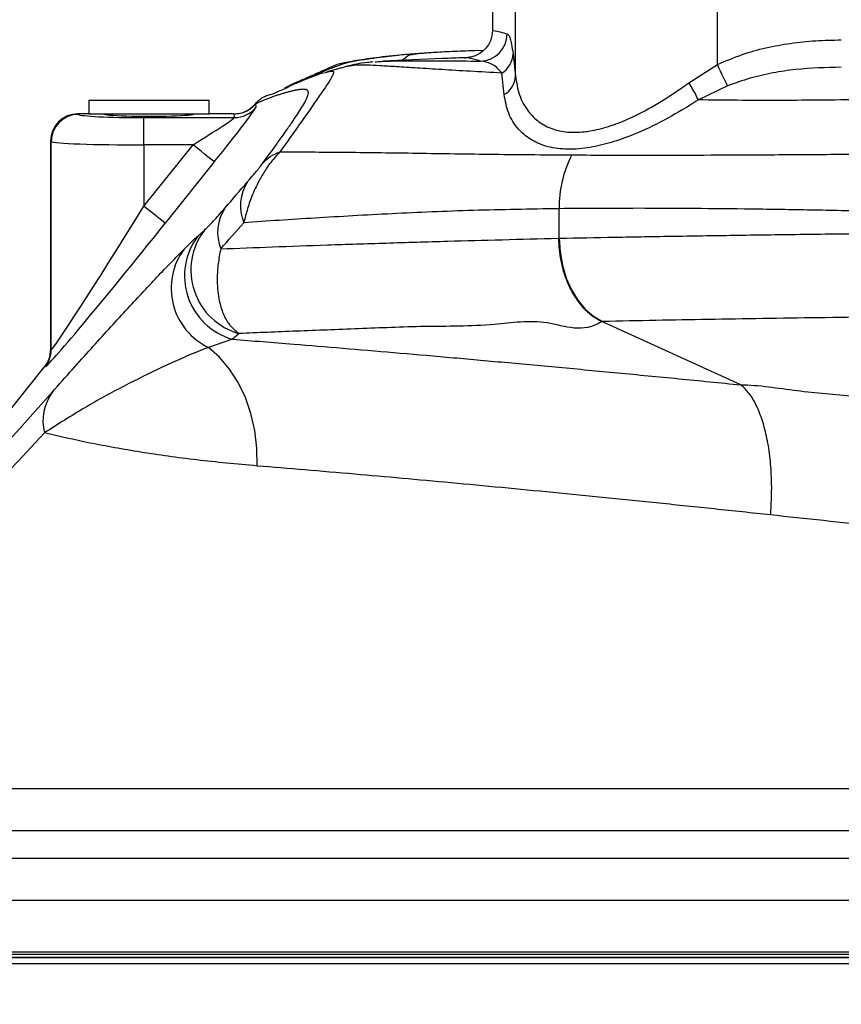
# Model space of a CAD drawing. Extents: x 0 to 8410, y 0 to 5940.
# Tile 82 of 161: x 4009 to 4159, y 1836 to 2016. Entities that reach past the tile are written whole.
import ezdxf

# ---------------------------------------------------------------- set-up
doc = ezdxf.new("R2010")
doc.units = 0
doc.header["$LTSCALE"] = 10
doc.layers.get('0').update_dxf_attribs({"linetype": 'CONTINUOUS'})
doc.styles.add('SLDTEXTSTYLE0', font='TXT', dxfattribs={"width": 0.605})
doc.dimstyles.new('SLDDIMSTYLE1', dxfattribs={"dimtxt": 50, "dimasz": 50, "dimexe": 0, "dimexo": 0.0625, "dimgap": 12.5, "dimtad": 1, "dimdec": 1, "dimrnd": 1e-09, "dimzin": 12, "dimtxsty": 'SLDTEXTSTYLE0', "dimsah": 1, "dimcen": 0.09, "dimazin": 3, "dimtfac": 1, "dimtofl": 0, "dimtmove": 0, "dimatfit": 3, "dimtolj": 1, "dimtzin": 12})
doc.dimstyles.new('SLDDIMSTYLE10', dxfattribs={"dimtxt": 50, "dimasz": 50, "dimexe": 0, "dimexo": 0.0625, "dimgap": -12.5, "dimtad": 0, "dimtih": 1, "dimtoh": 1, "dimdec": 1, "dimlfac": 0.5, "dimrnd": 1e-09, "dimzin": 12, "dimtxsty": 'SLDTEXTSTYLE0', "dimblk1": 'NONE', "dimsah": 1, "dimcen": 0, "dimazin": 3, "dimtfac": 1, "dimtmove": 0, "dimatfit": 3, "dimtolj": 1})
doc.dimstyles.new('SLDDIMSTYLE2', dxfattribs={"dimtxt": 50, "dimasz": 50, "dimexe": 0, "dimexo": 0.0625, "dimgap": 12.5, "dimtad": 1, "dimdec": 0, "dimrnd": 1e-09, "dimzin": 12, "dimtxsty": 'SLDTEXTSTYLE0', "dimsah": 1, "dimcen": 0.09, "dimazin": 3, "dimtfac": 1, "dimtofl": 0, "dimtmove": 0, "dimatfit": 3, "dimtolj": 1, "dimtzin": 12})

# ---------------------------------------------------------------- blocks, each defined once
blk = doc.blocks.new('_D_4')
at = {"color": 7, "linetype": 'CONTINUOUS'}
for p, q in [((3314.5, 2596.74), (3314.5, 1264.41)), ((4261.63, 1476.98), (4261.63, 1264.41)), ((3314.5, 1279.41), (4261.63, 1279.41))]:
    blk.add_line(p, q, dxfattribs=at)
for points in [[(3314.5, 1279.41), (3364.5, 1271.91), (3364.5, 1286.91)], [(4261.63, 1279.41), (4211.63, 1286.91), (4211.63, 1271.91)]]:
    blk.add_solid(points, dxfattribs=at)
at = {"color": 7, "linetype": 'CONTINUOUS', "insert": (3730.78, 1343.86), "char_height": 50, "attachment_point": 1, "style": 'SLDTEXTSTYLE0'}
blk.add_mtext('947', dxfattribs=at)
blk = doc.blocks.new('_D_6')
at = {"color": 7, "linetype": 'CONTINUOUS'}
for p, q in [((4661.63, 2533.02), (3022.36, 2533.02)), ((3037.36, 1533.02), (3037.36, 2533.02)), ((4543.1, 1533.02), (3022.36, 1533.02))]:
    blk.add_line(p, q, dxfattribs=at)
for points in [[(3037.36, 2533.02), (3029.86, 2483.02), (3044.86, 2483.02)], [(3037.36, 1533.02), (3044.86, 1583.02), (3029.86, 1583.02)]]:
    blk.add_solid(points, dxfattribs=at)
at = {"color": 7, "linetype": 'CONTINUOUS', "insert": (2972.9, 1956.63), "char_height": 50, "attachment_point": 1, "rotation": 90, "style": 'SLDTEXTSTYLE0'}
blk.add_mtext('1000', dxfattribs=at)
blk = doc.blocks.new('_D_9')
at = {"color": 7, "linetype": 'CONTINUOUS'}
for p, q in [((6136.63, 4639.08), (2746.63, 4639.08)), ((2761.63, 4639.08), (2761.63, 1533.02)), ((3861.91, 1533.02), (2746.63, 1533.02))]:
    blk.add_line(p, q, dxfattribs=at)
for points in [[(2761.63, 4639.08), (2754.13, 4589.08), (2769.13, 4589.08)], [(2761.63, 1533.02), (2769.13, 1583.02), (2754.13, 1583.02)]]:
    blk.add_solid(points, dxfattribs=at)
at = {"color": 7, "linetype": 'CONTINUOUS', "insert": (2697.18, 3009.66), "char_height": 50, "attachment_point": 1, "rotation": 90, "style": 'SLDTEXTSTYLE0'}
blk.add_mtext('3106', dxfattribs=at)
blk = doc.blocks.new('_D_25')
at = {"color": 7, "linetype": 'CONTINUOUS'}
for p, q in [((2062.62, 5429.6), (2293.31, 4952.44)), ((2293.31, 4952.44), (2402.63, 4726.35)), ((2433.35, 4741.69), (2433.35, 4820.85)), ((2433.35, 4820.85), (2655.21, 4820.85)), ((2655.21, 4820.85), (2655.21, 4741.69)), ((2655.21, 4741.69), (2433.35, 4741.69)), ((2402.63, 4726.35), (2660.94, 4726.35))]:
    blk.add_line(p, q, dxfattribs=at)
blk.add_arc((2177.97, 5191.02), 4417.95, 270.87652, 299.0424, dxfattribs=at)
blk.add_solid([(2293.31, 4952.44), (2308.32, 4904.16), (2321.83, 4910.69)], dxfattribs=at)
at = {"color": 7, "linetype": 'CONTINUOUS', "char_height": 50, "attachment_point": 1, "style": 'SLDTEXTSTYLE0'}
for s, insert in [('%%c', (2450.54, 4806.14)), ('265', (2523.44, 4806.28))]:
    blk.add_mtext(s, dxfattribs=dict(at, insert=insert))
blk = doc.blocks.new('_NONE')

msp = doc.modelspace()

# ---------------------------------------------------------------- linework, layer by layer
at = {"color": 7, "linetype": 'CONTINUOUS'}
for p, q in [((4095.524551, 2014.230509), (4095.524551, 2082.72176)), ((4093.828963, 2010.426303), (4092.211666, 2010.373105)), ((4086.311, 2008.923848), (4075.417372, 2008.429726)), ((4080.148073, 2009.484013), (4078.937711, 2008.589407)), ((4021.634059, 2001.325865), (4021.634059, 1998.825868)), ((4021.634059, 2001.325865), (4032.634052, 2001.325865)), ((4032.634052, 2001.325865), (4043.634059, 2001.325865)), ((4043.634059, 1998.825868), (4043.634059, 2001.325865)), ((4021.634059, 1998.825868), (4019.627201, 1998.825868)), ((4021.634059, 1998.825868), (4032.634052, 1998.825868)), ((4032.634052, 1998.825868), (4043.634059, 1998.825868)), ((4048.235985, 1998.825868), (4043.634059, 1998.825868)), ((4014.63406, 1993.832697), (4014.63406, 1955.647488)), ((3989.275338, 1922.241469), (4013.536038, 1952.522268)), ((3950.930776, 1844.521751), (4572.337331, 1844.521751)), ((3956.134053, 1845.521738), (4567.134055, 1845.521738))]:
    msp.add_line(p, q, dxfattribs=at)
at = {"color": 8, "linetype": 'CONTINUOUS'}
for p, q in [((4099.703061, 2005.741586), (4099.703061, 2082.72176)), ((4136.634054, 2007.824798), (4136.634054, 2082.72176)), ((4099.25017, 2009.805848), (4099.703061, 2005.741586)), ((4131.413715, 2004.512479), (4136.634054, 2007.824798)), ((4097.638594, 2002.332677), (4097.210976, 2006.280621)), ((4138.521509, 2003.916909), (4133.156942, 2001.374145)), ((4052.105399, 2000.661959), (4052.13763, 2000.63612)), ((4052.138211, 2000.636865), (4052.171754, 1999.999573)), ((4019.627201, 1998.825868), (4019.726234, 1998.726835)), ((4031.709792, 1993.137707), (4031.709792, 1998.130848)), ((4031.709792, 1998.130848), (4048.272045, 1998.130848)), ((4048.272045, 1998.130848), (4048.238518, 1998.768111)), ((4014.733093, 1993.733664), (4014.63406, 1993.832697)), ((4014.733093, 1955.665578), (4014.733093, 1993.733664)), ((4031.709792, 1981.922676), (4040.695163, 1993.137707)), ((4031.709792, 1993.137707), (4031.709792, 1981.922676)), ((4040.695163, 1993.137707), (4031.709792, 1993.137707)), ((4044.594871, 1990.013291), (4035.609486, 1978.79826)), ((4107.695284, 1976.068129), (4107.695284, 1981.471886)), ((4041.619616, 1976.51579), (4042.786287, 1977.55294)), ((4140.930364, 1949.255933), (4115.52635, 1960.836341)), ((4049.113007, 1958.631386), (4047.912853, 1957.594176)), ((4047.912853, 1957.594176), (4043.529676, 1956.104537)), ((4014.63406, 1955.647488), (4014.733093, 1955.665578)), ((4013.639646, 1952.541162), (4013.536038, 1952.522268)), ((4140.942918, 1949.24881), (4140.930364, 1949.255933)), ((3986.634048, 1875.390013), (4405.142578, 1875.390013)), ((4408.236848, 1867.662598), (3980.704608, 1867.662598)), ((3962.063493, 1862.667729), (4468.027698, 1862.667729)), ((4485.0062, 1854.940315), (3956.134053, 1854.940315)), ((4573.2089, 1844.483693), (3950.059207, 1844.483693)), ((3964.719834, 1845.107515), (4558.548274, 1845.107515)), ((4575.54421, 1843.32036), (3936.762484, 1843.32036))]:
    msp.add_line(p, q, dxfattribs=at)
at = {"color": 8, "linetype": 'CONTINUOUS', "flags": 128}
for points in [[(4138.521509, 2003.916909), (4138.363758, 2004.243513), (4138.17619, 2004.631867), (4137.962045, 2005.075266), (4137.725005, 2005.56605), (4137.46916, 2006.095757), (4137.19892, 2006.655266), (4136.918942, 2007.234951), (4136.634054, 2007.824798)], [(4044.594871, 1990.013291), (4044.497239, 1990.091522), (4044.259893, 1990.281661), (4043.891566, 1990.576764), (4043.405773, 1990.965982), (4042.820381, 1991.434981), (4042.156907, 1991.966565), (4041.439714, 1992.541154), (4040.695163, 1993.137707)], [(4035.609486, 1978.79826), (4035.511853, 1978.876491), (4035.274523, 1979.06666), (4034.906181, 1979.361762), (4034.420403, 1979.750951), (4033.835011, 1980.21995), (4033.171537, 1980.751534), (4032.454344, 1981.326153), (4031.709792, 1981.922676)], [(4107.695284, 1976.068129), (4107.86085, 1973.559638), (4108.299332, 1971.113195), (4108.999895, 1968.789359), (4109.945195, 1966.645558), (4111.111866, 1964.734872), (4112.471016, 1963.104566), (4113.989042, 1961.794962), (4115.628379, 1960.838457)], [(4052.457901, 1934.405585), (4052.395659, 1937.683244), (4052.005457, 1940.90416), (4051.294031, 1944.012662), (4050.273718, 1946.954896), (4048.962148, 1949.68002), (4047.382029, 1952.140828), (4045.560705, 1954.294761), (4043.529676, 1956.104537)]]:
    msp.add_lwpolyline(points, dxfattribs=at)
at = {"color": 8, "linetype": 'CONTINUOUS'}
for centre, radius, start, end in [((4093.163828, 2013.460207), 5.001881, 271.52367778, 359.96998234), ((4094.780672, 2010.038855), 4.475567, 302.88917027, 357.01571755), ((4095.396758, 2006.019938), 4.31529, 301.29939448, 356.30164103), ((4108.693432, 1989.838893), 27.046725, 25.24523186, 32.85584541), ((4048.272048, 2003.134217), 5.00337, 269.99997599, 321.20713663), ((4019.742293, 1993.717635), 5.009225, 90.18368328, 179.8166587), ((4128.354485, 1981.789258), 20.661639, 152.5708553, 180.88012398), ((4057.401053, 1982.014912), 8.022675, 146.77428214, 202.75133027), ((4053.360427, 1977.101749), 8.160978, 146.32450514, 201.36714434), ((4052.370874, 1970.239201), 12.056329, 142.65372587, 254.32261708), ((4051.195631, 1969.193369), 12.054788, 142.59620926, 254.19754236), ((4048.682227, 1966.930324), 11.989431, 143.75708887, 244.54781298), ((4009.731305, 1955.662503), 5.001789, 321.38789054, 0.03523043), ((4022.390691, 1942.604964), 9.149524, 144.23879441, 193.60042336)]:
    msp.add_arc(centre, radius, start, end, dxfattribs=at)
at = {"color": 7, "linetype": 'CONTINUOUS'}
for centre, major_axis, ratio, start_param, end_param in [((4093.494787, 2013.373234), (0.405393, 5.072144), 0.3921174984, 4.8776484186, 4.9134648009), ((4019.640916, 1993.818996), (-3.545231, 3.545231), 0.9972646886, 5.4991566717, 7.0672139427), ((4032.634054, 1998.825857), (8.25, 0), 0.0524077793, 3.1415926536, 6.2831853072), ((4009.627192, 1955.645), (-4.925765, -0.898771), 0.998584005, 2.2863496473, 2.9613648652)]:
    msp.add_ellipse(centre, major_axis=major_axis, ratio=ratio, start_param=start_param, end_param=end_param, dxfattribs=at)
at = {"color": 8, "linetype": 'CONTINUOUS'}
for centre, major_axis, ratio, start_param, end_param in [((4044.147401, 1990.013291), (8.019772, 9.997614), 0.0272397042, 4.734236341, 6.2526727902), ((4031.709791, 1998.759736), (12, 0), 0.0524077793, 3.1939525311, 4.7123889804), ((4040.247702, 1993.137694), (8.023419, 4.995961), 0.025044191, 4.7525878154, 6.2710242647), ((4031.709791, 1993.766588), (17, 0), 0.0369937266, 3.1939525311, 4.7123889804), ((4392.274776, 2425.218585), (407.848427, 509.673797), 0.0218184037, 3.6742148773, 3.69295443), ((4031.709791, 1983.151369), (16.991106, 27.484497), 0.0200056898, 3.1616029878, 4.6800394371), ((4035.609491, 1980.026966), (21.991827, 27.482411), 0.0218184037, 3.1666935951, 4.6851300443), ((4401.634054, 2417.720016), (419.850999, 509.668171), 0.0219486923, 3.6748360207, 3.6935755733), ((4252.274776, 2250.478712), (262.902295, 328.539727), 0.0218184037, 3.1127413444, 3.5600226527), ((4261.634054, 2242.980143), (274.904899, 328.534075), 0.0220118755, 3.1152931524, 3.5609816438)]:
    msp.add_ellipse(centre, major_axis=major_axis, ratio=ratio, start_param=start_param, end_param=end_param, dxfattribs=at)
at = {"color": 7, "linetype": 'CONTINUOUS'}
for points, knots in [([(4095.523255, 2014.050861), (4095.442278, 2013.409723), (4095.292072, 2012.220473), (4094.371157, 2010.822502), (4093.332327, 2009.923534), (4092.305626, 2009.409935), (4091.400179, 2009.170236), (4091.094819, 2009.139175), (4090.924548, 2009.121855)], [0, 0, 0, 0, 0.2139115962, 0.3967855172, 0.5489225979, 0.6871257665, 0.8255384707, 1, 1, 1, 1]), ([(4084.65779, 2010.023196), (4083.506703, 2009.946134), (4081.201624, 2009.791815), (4079.060068, 2009.609514), (4078.124433, 2009.502362), (4078.078451, 2009.497096)], [0, 0, 0, 0, 0.4867744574, 0.9747771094, 1, 1, 1, 1]), ([(4084.65779, 2010.023196), (4084.124637, 2009.986951), (4083.069092, 2009.915192), (4081.879957, 2009.805476), (4080.996674, 2009.697221), (4080.400431, 2009.590167), (4080.232032, 2009.51933), (4080.148073, 2009.484013)], [0, 0, 0, 0, 0.2099708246, 0.4157031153, 0.6160998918, 0.8085981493, 1, 1, 1, 1]), ([(4092.211666, 2010.373105), (4090.793846, 2010.317705), (4088.658289, 2010.234258), (4086.237531, 2010.115792), (4085.184926, 2010.054094), (4084.65779, 2010.023196)], [0, 0, 0, 0, 0.4965100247, 0.7478564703, 1, 1, 1, 1]), ([(4077.749746, 2009.474655), (4077.587365, 2009.459422), (4076.496818, 2009.357123), (4074.741835, 2009.150616), (4072.520241, 2008.862128), (4070.601225, 2008.566061), (4069.078506, 2008.291881), (4067.777093, 2008.01259), (4067.1583, 2007.846988), (4066.837074, 2007.761021)], [0, 0, 0, 0, 0.0294370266, 0.1976977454, 0.3669282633, 0.5371027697, 0.7091602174, 0.8490205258, 1, 1, 1, 1]), ([(4073.680522, 2008.309712), (4073.324825, 2008.2801), (4072.22323, 2008.188393), (4070.618239, 2007.921217), (4069.256086, 2007.623863), (4068.666455, 2007.46065), (4068.547892, 2007.427831)], [0, 0, 0, 0, 0.17111662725, 0.52994955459, 0.90548224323, 1, 1, 1, 1]), ([(4074.025156, 2008.333226), (4074.387506, 2008.363754), (4075.33549, 2008.443621), (4077.755126, 2008.510565), (4081.480245, 2008.550838), (4086.457659, 2008.538276), (4091.011605, 2008.486218), (4093.296828, 2008.460094)], [0, 0, 0, 0, 0.11946253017, 0.3125394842, 0.5065295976, 0.75237075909, 1, 1, 1, 1]), ([(4090.359153, 2009.083887), (4088.979844, 2009.035667), (4087.509779, 2008.984274), (4086.40177, 2008.927193), (4086.333366, 2008.923669)], [0, 0, 0, 0, 0.93826471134, 1, 1, 1, 1]), ([(4090.359749, 2009.083887), (4090.47746, 2009.08982), (4090.717678, 2009.101927), (4090.854679, 2009.115124), (4090.924548, 2009.121855)], [0, 0, 0, 0, 0.490013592, 1, 1, 1, 1]), ([(4063.786404, 2006.3953), (4063.667593, 2006.34209), (4063.22659, 2006.144588), (4062.517254, 2005.830132), (4061.708062, 2005.473829), (4060.997765, 2005.162822), (4060.327175, 2004.86898), (4059.627961, 2004.561363), (4058.894711, 2004.230451), (4058.157808, 2003.882501), (4057.666987, 2003.622311), (4057.432952, 2003.498246)], [0, 0, 0, 0, 0.0439838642, 0.1632583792, 0.2731429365, 0.3691544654, 0.4768329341, 0.5961842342, 0.7272142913, 0.8699288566, 1, 1, 1, 1]), ([(4066.84232, 2007.736941), (4066.729258, 2007.699993), (4066.449518, 2007.608573), (4065.923582, 2007.370758), (4065.315451, 2007.095706), (4064.372799, 2006.649451), (4063.487211, 2006.220275), (4062.704972, 2005.823563), (4062.427854, 2005.680006), (4062.261874, 2005.592745), (4062.207031, 2005.563881), (4062.151993, 2005.534777), (4062.096722, 2005.505533), (4062.041231, 2005.476015), (4061.985515, 2005.446304), (4061.895518, 2005.398173), (4061.784695, 2005.338647), (4061.666741, 2005.275034), (4061.595836, 2005.236079), (4061.559981, 2005.216064), (4061.550465, 2005.210088), (4061.547103, 2005.207975)], [0, 0, 0, 0, 0.0760493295, 0.1881640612, 0.3021569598, 0.4230258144, 0.7114254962, 0.783252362, 0.8556251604, 0.8657980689, 0.87601611, 0.8862792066, 0.8965873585, 0.9069406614, 0.9173390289, 0.9277824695, 0.9573481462, 0.9792394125, 0.9934566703, 0.9976875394, 1, 1, 1, 1]), ([(4064.7866, 2006.341358), (4065.005191, 2006.428718), (4065.237736, 2006.521656), (4065.364252, 2006.532936), (4065.371843, 2006.533613)], [0, 0, 0, 0, 0.9399952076, 1, 1, 1, 1]), ([(4066.803204, 2006.94855), (4066.540939, 2006.870414), (4066.058959, 2006.726817), (4065.557096, 2006.591222), (4065.328317, 2006.52941)], [0, 0, 0, 0, 0.544140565, 1, 1, 1, 1]), ([(4068.226399, 2007.294019), (4067.938304, 2007.235053), (4067.41448, 2007.127838), (4066.996286, 2006.992518), (4066.808092, 2006.931623)], [0, 0, 0, 0, 0.5499847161, 1, 1, 1, 1]), ([(4064.564275, 2006.29886), (4064.545605, 2006.293358), (4064.199003, 2006.191225), (4063.526595, 2005.956059), (4062.506711, 2005.588485), (4061.503134, 2005.20136), (4060.507646, 2004.799728), (4059.532987, 2004.389272), (4058.666748, 2004.014702), (4058.141606, 2003.775565), (4057.944598, 2003.685852)], [0, 0, 0, 0, 0.0075539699, 0.140237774, 0.2880314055, 0.4509372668, 0.592144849, 0.7430286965, 0.903596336, 1, 1, 1, 1]), ([(4055.28942, 2002.452602), (4055.834199, 2002.696977), (4056.75424, 2003.109685), (4057.758449, 2003.543253), (4058.168041, 2003.720095)], [0, 0, 0, 0, 0.592125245, 1, 1, 1, 1]), ([(4052.105518, 2000.662078), (4052.305173, 2000.88228), (4052.719007, 2001.338701), (4053.494326, 2001.869257), (4054.361169, 2002.271664), (4054.981725, 2002.392989), (4055.289226, 2002.453108)], [0, 0, 0, 0, 0.2381346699, 0.4935917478, 0.7490619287, 1, 1, 1, 1]), ([(4048.235985, 1998.825868), (4048.585787, 1998.848551), (4049.494722, 1998.907493), (4050.910522, 1999.465353), (4051.707191, 2000.263175), (4052.105518, 2000.662078)], [0, 0, 0, 0, 0.2382777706, 0.6191466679, 1, 1, 1, 1])]:
    msp.add_open_spline(points, degree=3, knots=knots, dxfattribs=at)
at = {"color": 8, "linetype": 'CONTINUOUS'}
for points, knots in [([(4095.523255, 2014.050861), (4095.523687, 2014.050811), (4095.565833, 2014.045965), (4096.448465, 2013.953843), (4097.328004, 2013.69967), (4098.165708, 2013.457586)], [0, 0, 0, 0, 0.0004924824, 0.048032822, 1, 1, 1, 1]), ([(4098.165708, 2013.457586), (4098.259322, 2013.399455), (4098.447161, 2013.282813), (4098.723666, 2012.637751), (4098.995996, 2011.62018), (4099.164958, 2010.4141), (4099.25017, 2009.805848)], [0, 0, 0, 0, 0.2518139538, 0.5052701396, 0.7504970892, 1, 1, 1, 1]), ([(4136.634054, 2007.824798), (4138.135668, 2008.477279), (4141.020215, 2009.730672), (4145.532183, 2010.948676), (4150.03488, 2011.778103), (4154.645864, 2012.265005), (4157.757127, 2012.322183), (4159.316832, 2012.350847)], [0, 0, 0, 0, 0.21042510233, 0.40421917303, 0.59969146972, 0.7993215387, 1, 1, 1, 1]), ([(4078.078451, 2009.497096), (4077.201051, 2009.400222), (4075.396539, 2009.200987), (4072.712219, 2008.836866), (4070.191536, 2008.447459), (4068.422968, 2008.050217), (4067.452193, 2007.690731), (4066.091342, 2007.203525), (4064.719743, 2006.6042), (4063.695975, 2006.128934), (4063.356028, 2005.892694), (4063.354598, 2005.8917)], [0, 0, 0, 0, 0.06479459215, 0.13326026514, 0.23984339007, 0.34714495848, 0.45547097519, 0.56381858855, 0.78143033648, 0.99908090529, 1, 1, 1, 1]), ([(4093.296828, 2008.460094), (4092.479167, 2008.704449), (4091.49642, 2008.998139), (4090.52323, 2009.071554), (4090.359749, 2009.083887)], [0, 0, 0, 0, 0.8320162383, 1, 1, 1, 1]), ([(4097.210976, 2006.280621), (4096.893736, 2006.64115), (4096.255794, 2007.366144), (4094.927622, 2008.189175), (4093.957, 2008.350422), (4093.296828, 2008.460094)], [0, 0, 0, 0, 0.2403486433, 0.4833204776, 1, 1, 1, 1]), ([(4065.371843, 2006.533613), (4065.736819, 2006.621547), (4066.219877, 2006.737932), (4066.416258, 2006.505165), (4066.392298, 2006.208078), (4066.167914, 2005.687257), (4065.660936, 2004.835528), (4064.741391, 2003.439124), (4063.373066, 2001.439953), (4061.565035, 1998.852609), (4059.338421, 1995.698371), (4057.512754, 1993.141315), (4056.603776, 1991.868188)], [0, 0, 0, 0, 0.25543708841, 0.33807969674, 0.42099977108, 0.50437729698, 0.58906750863, 0.67475913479, 0.75565805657, 0.83706754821, 0.91887790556, 1, 1, 1, 1]), ([(4097.210976, 2006.280621), (4095.237154, 2006.387231), (4091.281178, 2006.600902), (4086.14562, 2006.912982), (4081.617148, 2007.199039), (4077.853202, 2007.439673), (4074.802881, 2007.617489), (4072.46158, 2007.733493), (4071.009441, 2007.761938), (4069.602867, 2007.65222), (4068.723524, 2007.423387), (4068.226399, 2007.294019)], [0, 0, 0, 0, 0.1059841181, 0.2124155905, 0.3202493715, 0.4285786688, 0.535276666, 0.6424229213, 0.7506702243, 0.8590445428, 1, 1, 1, 1]), ([(4159.316847, 2007.35258), (4156.529833, 2007.285705), (4152.328998, 2007.184905), (4146.770862, 2006.338833), (4142.580738, 2005.411595), (4139.883373, 2004.418374), (4138.521509, 2003.916909)], [0, 0, 0, 0, 0.39398782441, 0.59385334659, 0.79494189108, 1, 1, 1, 1]), ([(4099.703061, 2005.741586), (4099.889476, 2004.560053), (4100.262053, 2002.198597), (4101.787543, 1999.377081), (4103.884763, 1997.282279), (4106.306162, 1995.985723), (4109.148817, 1995.394952), (4111.53093, 1995.427447), (4114.055018, 1995.77917), (4116.710182, 1996.437269), (4120.721769, 1997.975604), (4125.227732, 2000.3332), (4128.931219, 2002.723127), (4130.963427, 2004.187917), (4131.413715, 2004.512479)], [0, 0, 0, 0, 0.11804579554, 0.23593061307, 0.32678777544, 0.41749950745, 0.49603540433, 0.57454284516, 0.5987285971, 0.67699019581, 0.75532494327, 0.86231024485, 0.96949129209, 1, 1, 1, 1]), ([(4053.396242, 1989.723732), (4054.279271, 1990.926561), (4056.030684, 1993.312269), (4057.870792, 1995.905085), (4059.181869, 1997.811622), (4060.093847, 1999.191411), (4060.892174, 2000.471355), (4061.465332, 2001.512723), (4061.744448, 2002.221779), (4061.823416, 2002.688679), (4061.782844, 2002.933322), (4061.712657, 2003.058075), (4061.661167, 2003.115117), (4061.606248, 2003.158824), (4061.54078, 2003.196964), (4061.464842, 2003.229497), (4061.37835, 2003.256401), (4061.233311, 2003.288372), (4061.008895, 2003.310423), (4060.683413, 2003.306724), (4060.394505, 2003.281002), (4060.166981, 2003.252141), (4060.01901, 2003.230691), (4059.864591, 2003.205797), (4059.703617, 2003.177463), (4059.536159, 2003.145597), (4059.362225, 2003.110398), (4059.055299, 2003.044265), (4058.609826, 2002.940423), (4058.017907, 2002.788557), (4057.407965, 2002.618286), (4056.780105, 2002.429844), (4056.111881, 2002.215726), (4055.521904, 2002.015402), (4055.029959, 2001.841576), (4054.676476, 2001.712144), (4054.353306, 2001.589109), (4054.025739, 2001.458489), (4053.709009, 2001.324522), (4053.403332, 2001.189446), (4053.156039, 2001.083281), (4052.927233, 2000.992009), (4052.666695, 2000.870444), (4052.372199, 2000.716143), (4052.212536, 2000.662047), (4052.138211, 2000.636865)], [0, 0, 0, 0, 0.03082518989, 0.06113914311, 0.08120740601, 0.10149415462, 0.12212398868, 0.15098471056, 0.17991643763, 0.20781715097, 0.23815400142, 0.24972805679, 0.2579777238, 0.26682035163, 0.27625620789, 0.28628543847, 0.29690836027, 0.30812499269, 0.33660683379, 0.36832337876, 0.40327549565, 0.41577341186, 0.428638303, 0.44187024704, 0.45546917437, 0.46943516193, 0.48376822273, 0.49846834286, 0.54441449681, 0.59068951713, 0.63729366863, 0.68422711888, 0.73149006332, 0.78398464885, 0.81105860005, 0.8356545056, 0.85777240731, 0.87741241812, 0.90150798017, 0.91965750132, 0.93577538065, 0.94945109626, 0.96564830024, 0.98400903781, 1, 1, 1, 1]), ([(4133.156942, 2001.374145), (4132.654083, 2001.052776), (4130.362706, 1999.588398), (4126.20499, 1997.215008), (4121.166814, 1994.881985), (4116.695497, 1993.361151), (4112.636202, 1992.459286), (4108.724341, 1992.240484), (4105.18164, 1992.796665), (4102.328916, 1994.098827), (4099.974917, 1996.117882), (4098.258297, 1998.858436), (4097.845237, 2001.174173), (4097.638594, 2002.332677)], [0, 0, 0, 0, 0.0299354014, 0.1364064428, 0.2427252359, 0.3220941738, 0.4014118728, 0.4938355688, 0.5862859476, 0.6774317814, 0.7686792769, 0.8842761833, 1, 1, 1, 1]), ([(4172.852123, 2001.607706), (4170.019878, 2001.549023), (4164.34758, 2001.431497), (4156.092537, 2001.320503), (4148.044758, 2001.268734), (4140.357598, 2001.27874), (4135.514743, 2001.342905), (4133.156942, 2001.374145)], [0, 0, 0, 0, 0.2004039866, 0.4013603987, 0.6040007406, 0.8072031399, 1, 1, 1, 1]), ([(4052.138211, 2000.636865), (4051.88609, 2000.361366), (4051.381849, 1999.81037), (4050.416877, 1999.226818), (4049.357298, 1998.840205), (4048.611445, 1998.792142), (4048.238518, 1998.768111)], [0, 0, 0, 0, 0.2500010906, 0.5000007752, 0.7500000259, 1, 1, 1, 1]), ([(4048.238518, 1998.768111), (4048.238518, 1998.768121), (4048.238518, 1998.836883), (4048.237251, 1998.831375), (4048.235985, 1998.825868)], [0, 0, 0, 0, 0.0001444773, 1, 1, 1, 1]), ([(4056.603776, 1991.868188), (4056.178536, 1991.421514), (4055.314886, 1990.514334), (4054.075658, 1988.820389), (4052.782759, 1986.68466), (4051.60938, 1984.196792), (4050.629469, 1981.489047), (4050.211613, 1979.771421), (4050.002607, 1978.912284)], [0, 0, 0, 0, 0.1407100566, 0.2857779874, 0.4385227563, 0.6417974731, 0.8208311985, 1, 1, 1, 1]), ([(4053.396242, 1989.723732), (4053.843145, 1990.178043), (4054.736949, 1991.086665), (4055.981501, 1991.60768), (4056.603776, 1991.868188)], [0, 0, 0, 0, 0.5000006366, 1, 1, 1, 1]), ([(4056.603776, 1991.868188), (4060.390885, 1991.856806), (4067.977848, 1991.834004), (4078.606966, 1991.685297), (4087.659875, 1991.540626), (4094.80453, 1991.44226), (4102.226796, 1991.364347), (4107.419332, 1991.326162), (4110.015603, 1991.30707)], [0, 0, 0, 0, 0.2475987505, 0.4960307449, 0.621728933, 0.7474262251, 0.8737130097, 1, 1, 1, 1]), ([(4110.015603, 1991.30707), (4112.326617, 1991.296669), (4116.952319, 1991.275852), (4124.983644, 1991.27379), (4134.098937, 1991.28806), (4144.450535, 1991.332663), (4155.191284, 1991.39963), (4162.667378, 1991.458404), (4166.405426, 1991.487791)], [0, 0, 0, 0, 0.1371865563, 0.2745911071, 0.45496391, 0.6353371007, 0.8176684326, 1, 1, 1, 1]), ([(4050.689938, 1986.410846), (4050.727188, 1986.454196), (4051.070118, 1986.853282), (4051.616548, 1987.497321), (4052.337301, 1988.371781), (4052.799358, 1988.946793), (4053.152395, 1989.397747), (4053.315071, 1989.615219), (4053.396242, 1989.723732)], [0, 0, 0, 0, 0.0485874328, 0.4472989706, 0.647213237, 0.7751093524, 0.8877858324, 1, 1, 1, 1]), ([(4042.786287, 1977.55294), (4043.001135, 1977.75568), (4043.434339, 1978.16447), (4044.353379, 1979.138163), (4045.363196, 1980.244683), (4046.164499, 1981.163283), (4046.568932, 1981.626918)], [0, 0, 0, 0, 0.2785980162, 0.5617457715, 0.7788046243, 1, 1, 1, 1]), ([(4107.695284, 1981.471886), (4102.390924, 1981.383486), (4091.765827, 1981.206412), (4076.928338, 1980.563947), (4062.840622, 1979.766636), (4054.286204, 1979.197351), (4050.002607, 1978.912284)], [0, 0, 0, 0, 0.2481033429, 0.4969728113, 0.7481107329, 1, 1, 1, 1]), ([(4164.947497, 1980.991592), (4161.20467, 1981.06997), (4153.710831, 1981.226899), (4142.844365, 1981.396992), (4132.277721, 1981.505984), (4120.375817, 1981.561011), (4112.436912, 1981.505212), (4107.695284, 1981.471886)], [0, 0, 0, 0, 0.1811035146, 0.3626031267, 0.5453132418, 0.7284316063, 1, 1, 1, 1]), ([(4039.012538, 1974.018593), (4039.503667, 1974.50699), (4040.487309, 1975.48516), (4041.241826, 1976.171924), (4041.619616, 1976.51579)], [0, 0, 0, 0, 0.4992963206, 1, 1, 1, 1]), ([(4045.760395, 1974.128355), (4048.88134, 1974.250679), (4055.123229, 1974.495327), (4065.259055, 1974.850678), (4075.948221, 1975.196408), (4086.648327, 1975.513199), (4097.174043, 1975.803122), (4104.092569, 1975.977791), (4107.553946, 1976.065178)], [0, 0, 0, 0, 0.1751076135, 0.3502152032, 0.5265255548, 0.7028355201, 0.8513269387, 1, 1, 1, 1]), ([(4107.553946, 1976.065268), (4107.566348, 1976.065516), (4107.613442, 1976.066457), (4107.660568, 1976.06742), (4107.695284, 1976.068129)], [0, 0, 0, 0, 0.2633469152, 1, 1, 1, 1]), ([(4107.553946, 1976.065268), (4107.640009, 1974.685144), (4107.773873, 1972.538467), (4108.502893, 1969.736641), (4109.315928, 1967.560979), (4110.426705, 1965.465638), (4111.841101, 1963.559617), (4113.547275, 1961.909375), (4114.855697, 1961.199953), (4115.52638, 1960.836311)], [0, 0, 0, 0, 0.2050932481, 0.3190067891, 0.4403527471, 0.5691275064, 0.7053285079, 0.8489544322, 1, 1, 1, 1]), ([(4107.695284, 1976.068129), (4111.071181, 1976.133583), (4117.922291, 1976.266416), (4128.869646, 1976.453327), (4140.396638, 1976.630929), (4152.396565, 1976.797692), (4160.760077, 1976.898456), (4164.947497, 1976.948907)], [0, 0, 0, 0, 0.1943484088, 0.3944143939, 0.5950113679, 0.7972314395, 1, 1, 1, 1]), ([(4014.966222, 1947.952022), (4016.199839, 1949.342322), (4018.667347, 1952.123229), (4023.201098, 1957.157187), (4027.43575, 1961.796952), (4031.357948, 1966.027744), (4034.140101, 1968.988672), (4036.745171, 1971.720532), (4038.256782, 1973.252606), (4039.012538, 1974.018593)], [0, 0, 0, 0, 0.1231777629, 0.2463828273, 0.4943734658, 0.6204373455, 0.7464972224, 0.873256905, 1, 1, 1, 1]), ([(4045.760395, 1974.128355), (4045.585808, 1973.207707), (4045.231843, 1971.341152), (4045.052496, 1968.214291), (4045.295085, 1965.188779), (4046.057655, 1962.480448), (4047.21293, 1960.175291), (4048.426779, 1959.18898), (4049.113007, 1958.631386)], [0, 0, 0, 0, 0.127779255, 0.2590642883, 0.4631502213, 0.6225857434, 0.7866352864, 1, 1, 1, 1]), ([(4165.648634, 1961.659272), (4162.128185, 1961.613017), (4155.079772, 1961.520407), (4144.875252, 1961.368608), (4134.96304, 1961.20672), (4125.140564, 1961.030898), (4118.869604, 1960.90403), (4115.628379, 1960.838457)], [0, 0, 0, 0, 0.1959627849, 0.3923439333, 0.5900003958, 0.7880865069, 1, 1, 1, 1]), ([(4115.526306, 1960.836371), (4115.526291, 1960.836361), (4112.063694, 1958.527957), (4105.469702, 1961.593446), (4094.517156, 1959.873314), (4082.928731, 1960.029269), (4070.860009, 1959.46801), (4059.483773, 1959.083046), (4052.569928, 1958.781939), (4049.113007, 1958.631386)], [0, 0, 0, 0, 0.000000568, 0.1319874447, 0.2641352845, 0.4472284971, 0.6303216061, 0.8151608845, 1, 1, 1, 1]), ([(4115.628379, 1960.838457), (4115.59065, 1960.846225), (4115.552901, 1960.853998), (4115.526395, 1960.836321), (4115.52638, 1960.836311)], [0, 0, 0, 0, 0.9994378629, 1, 1, 1, 1]), ([(4043.529676, 1956.104537), (4043.03807, 1955.912875), (4040.338364, 1954.860345), (4035.197187, 1952.593407), (4028.087859, 1949.072077), (4020.919246, 1945.192825), (4015.972596, 1942.033905), (4013.497727, 1940.45346)], [0, 0, 0, 0, 0.0525941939, 0.2888261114, 0.5253226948, 0.7625132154, 1, 1, 1, 1]), ([(4047.912853, 1957.594176), (4051.605557, 1957.303091), (4058.120394, 1956.789545), (4068.045406, 1955.969595), (4077.371638, 1955.17844), (4087.048943, 1954.334471), (4097.125502, 1953.4325), (4107.570357, 1952.473427), (4118.401963, 1951.453346), (4129.507524, 1950.383723), (4137.13112, 1949.627115), (4140.942918, 1949.24881)], [0, 0, 0, 0, 0.13838934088, 0.24415274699, 0.34991626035, 0.4564259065, 0.56293582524, 0.67179658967, 0.78065740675, 0.89032869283, 1, 1, 1, 1]), ([(4140.930364, 1949.255933), (4140.930381, 1949.255933), (4144.181533, 1949.255934), (4151.258054, 1948.04408), (4162.83415, 1947.111265), (4171.210112, 1946.294516), (4176.021749, 1945.825328)], [0, 0, 0, 0, 0.0000015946, 0.2982081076, 0.5968501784, 1, 1, 1, 1]), ([(4146.375718, 1925.457289), (4146.391711, 1925.659976), (4146.56123, 1927.808326), (4146.635095, 1931.339479), (4146.331569, 1935.823822), (4145.768162, 1939.483008), (4144.919182, 1942.778092), (4143.820096, 1945.54115), (4142.495422, 1947.805323), (4141.465326, 1948.763086), (4140.942918, 1949.24881)], [0, 0, 0, 0, 0.0192352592, 0.2038810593, 0.334671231, 0.4692537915, 0.6000436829, 0.7346267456, 0.8654171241, 1, 1, 1, 1]), ([(4052.457901, 1934.405585), (4048.696588, 1934.752738), (4041.157039, 1935.448607), (4030.98706, 1936.90764), (4021.595567, 1938.580633), (4016.200941, 1939.828274), (4013.497727, 1940.45346)], [0, 0, 0, 0, 0.2472208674, 0.4955540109, 0.7472251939, 1, 1, 1, 1]), ([(4146.375718, 1925.457289), (4142.940456, 1925.823545), (4136.069941, 1926.556056), (4126.010415, 1927.598137), (4116.150618, 1928.5977), (4106.514527, 1929.550625), (4097.083961, 1930.46025), (4087.867034, 1931.325895), (4078.89201, 1932.145842), (4069.946221, 1932.938822), (4061.058323, 1933.702354), (4055.326872, 1934.170998), (4052.457901, 1934.405585)], [0, 0, 0, 0, 0.0962815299, 0.1925627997, 0.2893672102, 0.3861716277, 0.4833482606, 0.582073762, 0.6813465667, 0.7808037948, 0.8902777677, 1, 1, 1, 1]), ([(4300.153176, 1913.01473), (4296.403366, 1913.207043), (4288.897266, 1913.592001), (4277.55512, 1914.246199), (4266.160613, 1914.954124), (4254.76638, 1915.717173), (4243.406912, 1916.529201), (4232.087978, 1917.387885), (4220.790613, 1918.293833), (4209.572463, 1919.241167), (4198.46502, 1920.224726), (4187.474145, 1921.242622), (4176.580616, 1922.295824), (4166.088028, 1923.353319), (4155.998062, 1924.406607), (4149.584727, 1925.106891), (4146.375718, 1925.457289)], [0, 0, 0, 0, 0.0718407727, 0.1438056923, 0.2161467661, 0.2886139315, 0.3604688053, 0.4324466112, 0.5047968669, 0.5772720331, 0.6491399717, 0.721129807, 0.7934888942, 0.8659718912, 0.9329370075, 1, 1, 1, 1])]:
    msp.add_open_spline(points, degree=3, knots=knots, dxfattribs=at)

# ---------------------------------------------------------------- dimensions: what is measured, and where the dimension line sits
at = {"color": 7, "linetype": 'CONTINUOUS'}
dim = msp.add_diameter_dim_2p(p1=(2062.617807, 5429.602355), p2=(2293.312801, 4952.444289), dimstyle='SLDDIMSTYLE10', dxfattribs=at)
dim.commit()
dim.dimension.update_dxf_attribs({"geometry": '_D_25', "text_midpoint": (2544.283743, 4781.269917), "dimtype": 163})
for base, p1, p2, dimstyle, picture, middle in [((2761.634054, 1533.021738), (6156.634054, 4639.083327), (3881.910645, 1533.021738), 'SLDDIMSTYLE2', '_D_9', (2761.634054, 3086.052532)), ((3037.357622, 2533.021738), (4563.097417, 1533.021738), (4681.634054, 2533.021738), 'SLDDIMSTYLE1', '_D_6', (3037.357622, 2033.021738))]:
    dim = msp.add_linear_dim(base=base, p1=p1, p2=p2, angle=90, dimstyle=dimstyle, dxfattribs=at)
    dim.commit()
    dim.dimension.update_dxf_attribs({"geometry": picture, "text_midpoint": middle, "dimtype": 160})
dim = msp.add_linear_dim(base=(4261.634054, 1279.409603), p1=(3314.499411, 2616.736164), p2=(4261.634054, 1496.984796), dimstyle='SLDDIMSTYLE2', dxfattribs=at)
dim.commit()
dim.dimension.update_dxf_attribs({"geometry": '_D_4', "text_midpoint": (3788.066732, 1279.409603), "dimtype": 160})

doc.saveas('drawing.dxf')
